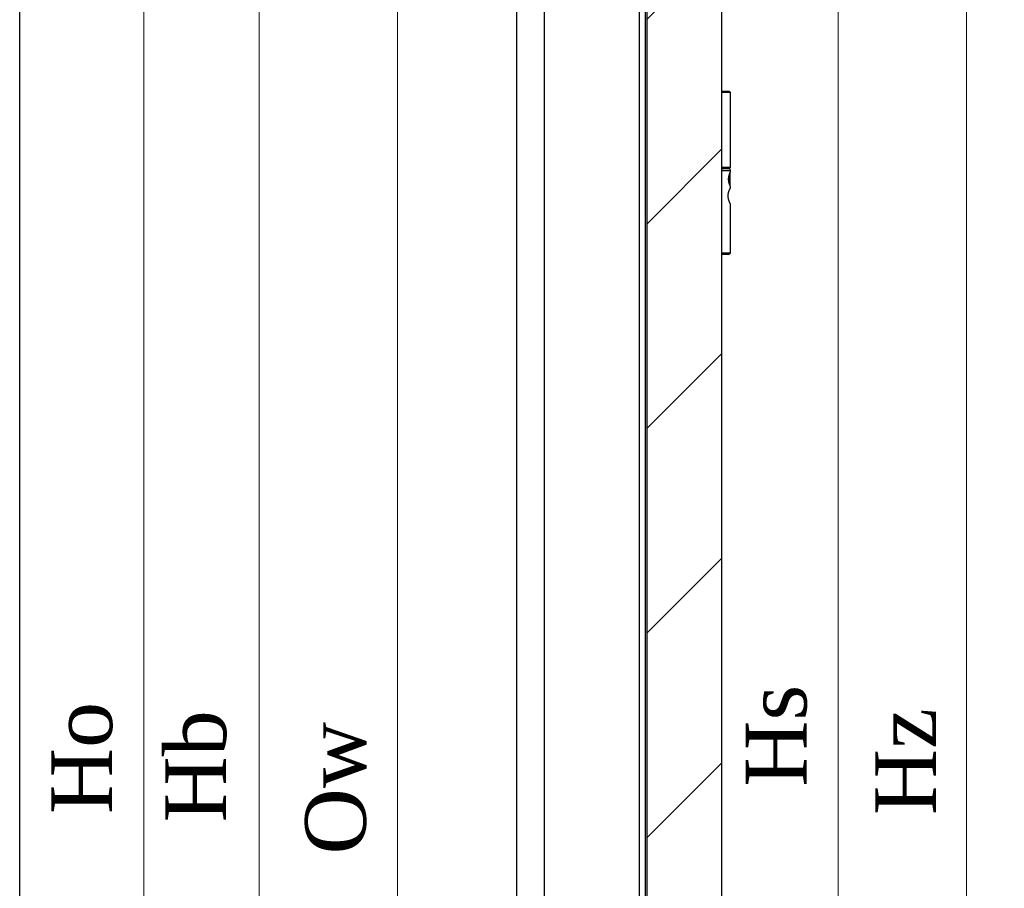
# Model space of a CAD drawing. Header units: millimetres. Extents: x -6500 to 4200, y 0 to 5940.
# Tile 141 of 157: x 1543 to 2192, y 4213 to 4785. Entities that reach past the tile are written whole.
import ezdxf

# ---------------------------------------------------------------- set-up
doc = ezdxf.new("R2010")
doc.units = ezdxf.units.MM
doc.layers.get('Defpoints').update_dxf_attribs({"color": 250})
doc.layers.add('1', color=250, linetype='Continuous')
doc.layers.add('152', color=250, linetype='Continuous')
doc.styles.add('Times New Roman', font='times.ttf')
doc.dimstyles.get("Standard").update_dxf_attribs({"dimtxt": 0.18, "dimasz": 0.18, "dimexe": 0.18, "dimexo": 0.0625, "dimgap": 0.09, "dimtad": 0, "dimtih": 1, "dimtoh": 1, "dimdec": 4, "dimzin": 0, "dimdsep": 46, "dimtxsty": 'Standard', "dimcen": 0.09, "dimadec": 0, "dimazin": 0, "dimtfac": 1, "dimtdec": 4, "dimtofl": 0, "dimtmove": 0, "dimatfit": 3, "dimfxl": 1, "dimtolj": 1, "dimtzin": 0, "dimarcsym": 0})

# ---------------------------------------------------------------- blocks, each defined once
blk = doc.blocks.new('_U4')
at = {"layer": '1', "linetype": 'Continuous', "lineweight": 13, "transparency": 16777216}
for p, q in [((1889.82, 5288.76), (1767.07, 5288.76)), ((1792.07, 5238.76), (1792.07, 3324.76)), ((1910.74, 3274.76), (1767.07, 3274.76))]:
    blk.add_line(p, q, dxfattribs=at)
at = {"layer": '1', "linetype": 'Continuous', "lineweight": 70, "transparency": 16777216}
for points in [[(1783.74, 5238.76), (1800.4, 5238.76), (1792.07, 5288.76)], [(1783.74, 3324.76), (1800.4, 3324.76), (1792.07, 3274.76)]]:
    blk.add_solid(points, dxfattribs=at)
at = {"layer": 'Defpoints', "color": 0, "linetype": 'Continuous', "lineweight": 70, "transparency": 16777216}
for p in [(1901.82, 5288.76), (1792.07, 3274.76), (1922.74, 3274.76)]:
    blk.add_point(p, dxfattribs=at)
at = {"layer": '1', "linetype": 'Continuous', "lineweight": -3, "transparency": 16777216, "insert": (1731.18, 4235.17), "char_height": 40, "attachment_point": 1, "rotation": 90, "style": 'Times New Roman'}
blk.add_mtext('\\A1;Ow', dxfattribs=at)
blk = doc.blocks.new('_U6')
at = {"layer": '1', "linetype": 'Continuous', "lineweight": 13, "transparency": 16777216}
for p, q in [((1990.24, 5420.76), (2191.63, 5420.76)), ((2166.63, 3324.76), (2166.63, 5370.76)), ((1995.72, 3274.76), (2191.63, 3274.76))]:
    blk.add_line(p, q, dxfattribs=at)
at = {"layer": '1', "linetype": 'Continuous', "lineweight": 70, "transparency": 16777216}
for points in [[(2158.3, 5370.76), (2174.96, 5370.76), (2166.63, 5420.76)], [(2158.3, 3324.76), (2174.96, 3324.76), (2166.63, 3274.76)]]:
    blk.add_solid(points, dxfattribs=at)
at = {"layer": 'Defpoints', "color": 0, "linetype": 'Continuous', "lineweight": 70, "transparency": 16777216}
for p in [(1978.24, 5420.76), (2166.63, 5420.76), (1983.72, 3274.76)]:
    blk.add_point(p, dxfattribs=at)
at = {"layer": '1', "linetype": 'Continuous', "lineweight": -3, "transparency": 16777216, "insert": (2106.63, 4261.06), "char_height": 40, "attachment_point": 1, "rotation": 90, "style": 'Times New Roman'}
blk.add_mtext('\\A1;{\\C18;Hz\\C1;  }', dxfattribs=at)
blk = doc.blocks.new('_U8')
at = {"layer": '1', "linetype": 'Continuous', "lineweight": 13, "transparency": 16777216}
for p, q in [((2009.87, 5307.76), (2107.22, 5307.76)), ((2082.22, 5257.76), (2082.22, 3327.76)), ((2015.37, 3277.76), (2107.22, 3277.76))]:
    blk.add_line(p, q, dxfattribs=at)
at = {"layer": '1', "linetype": 'Continuous', "lineweight": 70, "transparency": 16777216}
for points in [[(2073.88, 5257.76), (2090.55, 5257.76), (2082.22, 5307.76)], [(2073.88, 3327.76), (2090.55, 3327.76), (2082.22, 3277.76)]]:
    blk.add_solid(points, dxfattribs=at)
at = {"layer": 'Defpoints', "color": 0, "linetype": 'Continuous', "lineweight": 70, "transparency": 16777216}
for p in [(1997.87, 5307.76), (2003.37, 3277.76), (2082.22, 3277.76)]:
    blk.add_point(p, dxfattribs=at)
at = {"layer": '1', "linetype": 'Continuous', "lineweight": -3, "transparency": 16777216, "insert": (2021.41, 4264.6), "char_height": 40, "attachment_point": 1, "rotation": 90, "style": 'Times New Roman'}
blk.add_mtext('\\A1;{\\C1; \\C18;Hs}', dxfattribs=at)
blk = doc.blocks.new('_U9')
at = {"layer": '1', "linetype": 'Continuous', "lineweight": 13, "transparency": 16777216}
for p, q in [((1877.12, 5349.01), (1676.01, 5349.01)), ((1701.01, 3324.76), (1701.01, 5299.01)), ((1882.12, 3274.76), (1676.01, 3274.76))]:
    blk.add_line(p, q, dxfattribs=at)
at = {"layer": '1', "linetype": 'Continuous', "lineweight": 70, "transparency": 16777216}
for points in [[(1692.68, 5299.01), (1709.35, 5299.01), (1701.01, 5349.01)], [(1692.68, 3324.76), (1709.35, 3324.76), (1701.01, 3274.76)]]:
    blk.add_solid(points, dxfattribs=at)
at = {"layer": 'Defpoints', "color": 0, "linetype": 'Continuous', "lineweight": 70, "transparency": 16777216}
for p in [(1701.01, 5349.01), (1889.12, 5349.01), (1894.12, 3274.76)]:
    blk.add_point(p, dxfattribs=at)
at = {"layer": '1', "linetype": 'Continuous', "lineweight": -3, "transparency": 16777216, "insert": (1639.19, 4256.24), "char_height": 40, "width": 70.537, "attachment_point": 1, "rotation": 90, "style": 'Times New Roman'}
blk.add_mtext('\\A1;Hb', dxfattribs=at)
blk = doc.blocks.new('_U10')
at = {"layer": '1', "linetype": 'Continuous', "lineweight": 13, "transparency": 16777216}
for p, q in [((1858.37, 5364.76), (1599.93, 5364.76)), ((1624.93, 5314.76), (1624.93, 3324.76)), ((1882.12, 3274.76), (1599.93, 3274.76))]:
    blk.add_line(p, q, dxfattribs=at)
at = {"layer": '1', "linetype": 'Continuous', "lineweight": 70, "transparency": 16777216}
for points in [[(1616.6, 5314.76), (1633.27, 5314.76), (1624.93, 5364.76)], [(1616.6, 3324.76), (1633.27, 3324.76), (1624.93, 3274.76)]]:
    blk.add_solid(points, dxfattribs=at)
at = {"layer": 'Defpoints', "color": 0, "linetype": 'Continuous', "lineweight": 70, "transparency": 16777216}
for p in [(1870.37, 5364.76), (1624.93, 3274.76), (1894.12, 3274.76)]:
    blk.add_point(p, dxfattribs=at)
at = {"layer": '1', "linetype": 'Continuous', "lineweight": -3, "transparency": 16777216, "insert": (1564.12, 4261.74), "char_height": 40, "width": 70.537, "attachment_point": 1, "rotation": 90, "style": 'Times New Roman'}
blk.add_mtext('\\A1;Ho', dxfattribs=at)

msp = doc.modelspace()

# ---------------------------------------------------------------- hatches: boundary and pattern name
at = {"layer": '152', "linetype": 'Continuous', "lineweight": -3}
h = msp.add_hatch(dxfattribs=at)
h.set_pattern_fill('ANSI31', color=256, scale=30, angle=-2e-14, style=0)
h.paths.add_polyline_path([(1985.37, 3308.26), (1969.37, 3308.26), (1969.37, 3277.76), (1958.37, 3277.76), (1956.37, 3279.76), (1956.37, 5294.76), (1990.37, 5294.76), (1990.37, 5307.76), (2005.37, 5307.76), (2005.37, 3279.76), (2003.37, 3277.76), (1985.37, 3277.76)], flags=0)

# ---------------------------------------------------------------- linework, layer by layer
for p, q in [((1543.27, 3274.76), (1543.27, 5514.76)), ((1870.37, 5364.76), (1870.37, 3274.76)), ((2005.37, 5307.76), (2005.37, 3279.76)), ((1888.87, 3274.76), (1888.87, 5294.01)), ((1956.37, 3279.76), (1956.37, 5294.76)), ((1951.37, 3274.76), (1951.37, 5288.76)), ((1951.37, 3274.76), (1951.37, 5288.76)), ((1955.37, 3274.76), (1955.37, 5288.76)), ((2005.37, 4737.76), (2010.42, 4737.76)), ((2011.42, 4736.76), (2005.37, 4736.76)), ((2011.42, 4736.76), (2010.42, 4737.76)), ((2011.42, 4687.76), (2011.42, 4736.76)), ((2005.37, 4687.76), (2011.42, 4687.76)), ((2010.42, 4686.76), (2011.42, 4687.76)), ((2005.37, 4686.76), (2010.92, 4686.76)), ((2011.42, 4685.26), (2005.37, 4685.26)), ((2010.42, 4677.39), (2010.42, 4682.14)), ((2011.42, 4685.26), (2010.92, 4686.76)), ((2011.22, 4675.51), (2011.22, 4684.01)), ((2011.42, 4684.76), (2011.42, 4685.26)), ((2011.42, 4674.21), (2011.42, 4674.82)), ((2011.42, 4631.16), (2011.42, 4663.26)), ((2005.37, 4631.16), (2011.42, 4631.16)), ((2009.92, 4630.16), (2005.37, 4630.16)), ((2009.92, 4630.16), (2011.42, 4631.16))]:
    msp.add_line(p, q, dxfattribs=at)
for points, knots in [([(2011.42, 4674.76), (2011.42, 4674.76), (2011.42, 4674.76), (2011.42, 4674.76), (2011.41, 4674.78), (2011.39, 4674.83), (2011.36, 4674.87), (2011.36, 4674.88), (2011.35, 4674.9), (2011.35, 4674.91), (2011.33, 4674.94), (2011.32, 4674.96), (2011.28, 4675.03), (2011.26, 4675.09), (2011.2, 4675.22), (2011.17, 4675.29), (2011.11, 4675.4), (2011.09, 4675.46), (2011.06, 4675.53), (2011.04, 4675.57), (2011.03, 4675.59), (2010.98, 4675.71), (2010.94, 4675.81), (2010.86, 4676.01), (2010.81, 4676.12), (2010.73, 4676.35), (2010.68, 4676.46), (2010.63, 4676.62), (2010.62, 4676.65), (2010.6, 4676.72), (2010.59, 4676.75), (2010.56, 4676.85), (2010.54, 4676.91), (2010.47, 4677.11), (2010.43, 4677.25), (2010.36, 4677.54), (2010.32, 4677.68), (2010.28, 4677.87), (2010.27, 4677.91), (2010.26, 4677.99), (2010.25, 4678.03), (2010.23, 4678.14), (2010.21, 4678.22), (2010.18, 4678.46), (2010.15, 4678.62), (2010.12, 4678.94), (2010.1, 4679.1), (2010.09, 4679.31), (2010.09, 4679.35), (2010.09, 4679.44), (2010.08, 4679.48), (2010.08, 4679.61), (2010.08, 4679.69), (2010.08, 4679.94), (2010.09, 4680.27), (2010.12, 4680.59), (2010.15, 4680.84), (2010.16, 4680.92), (2010.17, 4681.04), (2010.18, 4681.08), (2010.19, 4681.16), (2010.2, 4681.2), (2010.23, 4681.39), (2010.26, 4681.55), (2010.33, 4681.85), (2010.36, 4681.99), (2010.44, 4682.28), (2010.48, 4682.41), (2010.53, 4682.58), (2010.54, 4682.62), (2010.56, 4682.68), (2010.57, 4682.71), (2010.6, 4682.81), (2010.62, 4682.88), (2010.69, 4683.06), (2010.73, 4683.18), (2010.82, 4683.41), (2010.86, 4683.52), (2010.92, 4683.67), (2010.94, 4683.72), (2010.97, 4683.79), (2010.98, 4683.82), (2011, 4683.86), (2011.01, 4683.89), (2011.06, 4684), (2011.1, 4684.08), (2011.17, 4684.24), (2011.2, 4684.31), (2011.24, 4684.4), (2011.27, 4684.45), (2011.29, 4684.49), (2011.3, 4684.51), (2011.3, 4684.53), (2011.33, 4684.59), (2011.35, 4684.63), (2011.39, 4684.69), (2011.4, 4684.72), (2011.41, 4684.75), (2011.42, 4684.76), (2011.42, 4684.76)], [0, 0, 0, 0, 0.000367, 0.000367, 0.031606, 0.062844, 0.062844, 0.070654, 0.070654, 0.078464, 0.078464, 0.094083, 0.094083, 0.125321, 0.125321, 0.15656, 0.15656, 0.172179, 0.179989, 0.179989, 0.187798, 0.187798, 0.219037, 0.219037, 0.250276, 0.250276, 0.281514, 0.281514, 0.289324, 0.289324, 0.297133, 0.297133, 0.312753, 0.312753, 0.343991, 0.343991, 0.37523, 0.37523, 0.383039, 0.383039, 0.390849, 0.390849, 0.406468, 0.406468, 0.437707, 0.437707, 0.468945, 0.468945, 0.476755, 0.476755, 0.484564, 0.484564, 0.500184, 0.500184, 0.531422, 0.562661, 0.562661, 0.57828, 0.57828, 0.58609, 0.58609, 0.593899, 0.593899, 0.625138, 0.625138, 0.656376, 0.656376, 0.687615, 0.687615, 0.695424, 0.695424, 0.703234, 0.703234, 0.718853, 0.718853, 0.750092, 0.750092, 0.78133, 0.78133, 0.79695, 0.79695, 0.804759, 0.804759, 0.812569, 0.812569, 0.843807, 0.843807, 0.875046, 0.875046, 0.890665, 0.898475, 0.898475, 0.906284, 0.906284, 0.937523, 0.937523, 0.968761, 0.968761, 1, 1, 1, 1]), ([(2011.42, 4663.26), (2011.42, 4663.26), (2011.42, 4663.26), (2011.42, 4663.26), (2011.42, 4663.26), (2011.42, 4663.26), (2011.42, 4663.26), (2011.41, 4663.27), (2011.4, 4663.29), (2011.39, 4663.32), (2011.38, 4663.34), (2011.37, 4663.35), (2011.36, 4663.36), (2011.34, 4663.41), (2011.31, 4663.45), (2011.26, 4663.56), (2011.22, 4663.62), (2011.15, 4663.76), (2011.11, 4663.84), (2011.05, 4663.97), (2011.02, 4664.01), (2010.98, 4664.11), (2010.96, 4664.16), (2010.88, 4664.31), (2010.83, 4664.41), (2010.73, 4664.64), (2010.68, 4664.76), (2010.58, 4665.01), (2010.52, 4665.14), (2010.42, 4665.41), (2010.36, 4665.55), (2010.26, 4665.85), (2010.21, 4666), (2010.12, 4666.31), (2010.08, 4666.48), (2009.99, 4666.81), (2009.96, 4666.98), (2009.89, 4667.33), (2009.86, 4667.5), (2009.83, 4667.77), (2009.81, 4667.91), (2009.8, 4668.05), (2009.79, 4668.14), (2009.79, 4668.18), (2009.78, 4668.41), (2009.77, 4668.6), (2009.77, 4668.96), (2009.78, 4669.15), (2009.8, 4669.51), (2009.82, 4669.69), (2009.85, 4669.91), (2009.86, 4669.96), (2009.87, 4670.05), (2009.88, 4670.09), (2009.9, 4670.23), (2009.91, 4670.31), (2009.96, 4670.57), (2010, 4670.74), (2010.08, 4671.07), (2010.13, 4671.23), (2010.2, 4671.46), (2010.23, 4671.58), (2010.27, 4671.69), (2010.29, 4671.77), (2010.31, 4671.8), (2010.37, 4671.99), (2010.42, 4672.13), (2010.53, 4672.4), (2010.58, 4672.53), (2010.69, 4672.78), (2010.74, 4672.9), (2010.8, 4673.04), (2010.82, 4673.07), (2010.84, 4673.12), (2010.85, 4673.15), (2010.89, 4673.23), (2010.91, 4673.28), (2010.99, 4673.43), (2011.03, 4673.52), (2011.12, 4673.69), (2011.16, 4673.77), (2011.2, 4673.85), (2011.21, 4673.87), (2011.23, 4673.9), (2011.24, 4673.92), (2011.26, 4673.97), (2011.28, 4673.99), (2011.32, 4674.07), (2011.34, 4674.12), (2011.38, 4674.19), (2011.4, 4674.22), (2011.41, 4674.24), (2011.41, 4674.24), (2011.41, 4674.25), (2011.41, 4674.25), (2011.42, 4674.26), (2011.42, 4674.26), (2011.42, 4674.26)], [0, 0, 0, 0, 0.001956, 0.001956, 0.003913, 0.007825, 0.01565, 0.01565, 0.031301, 0.046951, 0.054777, 0.054777, 0.062602, 0.062602, 0.093903, 0.093903, 0.125203, 0.125203, 0.156504, 0.156504, 0.172155, 0.172155, 0.187805, 0.187805, 0.219106, 0.219106, 0.250407, 0.250407, 0.281708, 0.281708, 0.313009, 0.313009, 0.344309, 0.344309, 0.37561, 0.37561, 0.406911, 0.406911, 0.438212, 0.438212, 0.453862, 0.461688, 0.461688, 0.469513, 0.469513, 0.500814, 0.500814, 0.532115, 0.532115, 0.563415, 0.563415, 0.571241, 0.571241, 0.579066, 0.579066, 0.594716, 0.594716, 0.626017, 0.626017, 0.657318, 0.657318, 0.672968, 0.680794, 0.680794, 0.688619, 0.688619, 0.71992, 0.71992, 0.751221, 0.751221, 0.782521, 0.782521, 0.790347, 0.790347, 0.798172, 0.798172, 0.813822, 0.813822, 0.845123, 0.845123, 0.876424, 0.876424, 0.884249, 0.884249, 0.892074, 0.892074, 0.907725, 0.907725, 0.939026, 0.939026, 0.970327, 0.970327, 0.978152, 0.978152, 0.985977, 0.985977, 1, 1, 1, 1])]:
    msp.add_open_spline(points, degree=3, knots=knots, dxfattribs=at)

# ---------------------------------------------------------------- dimensions: what is measured, and where the dimension line sits
at = {"layer": '1', "linetype": 'Continuous', "lineweight": -3}
for base, p1, p2, angle, text, picture, middle in [((2166.63, 5420.76), (1983.72, 3274.76), (1978.24, 5420.76), 270, '{\\C18;Hz\\C1;  }', '_U6', (2166.63, 4294.51)), ((1624.93, 3274.76), (1870.37, 5364.76), (1894.12, 3274.76), 90, 'Ho', '_U10', (1624.93, 4297.01)), ((1701.01, 5349.01), (1894.12, 3274.76), (1889.12, 5349.01), 90, 'Hb', '_U9', (1701.01, 4291.51)), ((2082.22, 3277.76), (1997.87, 5307.76), (2003.37, 3277.76), 90, '{\\C1; \\C18;Hs}', '_U8', (2082.22, 4303.76)), ((1792.07, 3274.76), (1901.82, 5288.76), (1922.74, 3274.76), 90, 'Ow', '_U4', (1792.07, 4276.51))]:
    dim = msp.add_linear_dim(base=base, p1=p1, p2=p2, angle=angle, text=text, dimstyle='Standard', override={"dimscale": 20, "dimtxt": 2, "dimasz": 2.5, "dimexe": 1.25, "dimexo": 0.6, "dimgap": 1, "dimtad": 1, "dimtih": 0, "dimtoh": 0, "dimdec": 1, "dimlfac": 1, "dimzin": 8, "dimdsep": 44, "dimlunit": 2, "dimpost": '', "dimtxsty": 'Times New Roman', "dimsah": 1, "dimse1": 0, "dimse2": 0, "dimsd1": 0, "dimsd2": 0, "dimclrd": 256, "dimclre": 256, "dimclrt": 256, "dimtol": 0, "dimtm": -0.1, "dimtfac": 1, "dimtdec": 2, "dimtofl": 1, "dimtmove": 0, "dimtzin": 8, "dimlwd": 13, "dimlwe": 13}, dxfattribs=at)
    dim.commit()
    dim.dimension.update_dxf_attribs({"geometry": picture, "text_midpoint": middle, "dimtype": 160})

doc.saveas('drawing.dxf')
